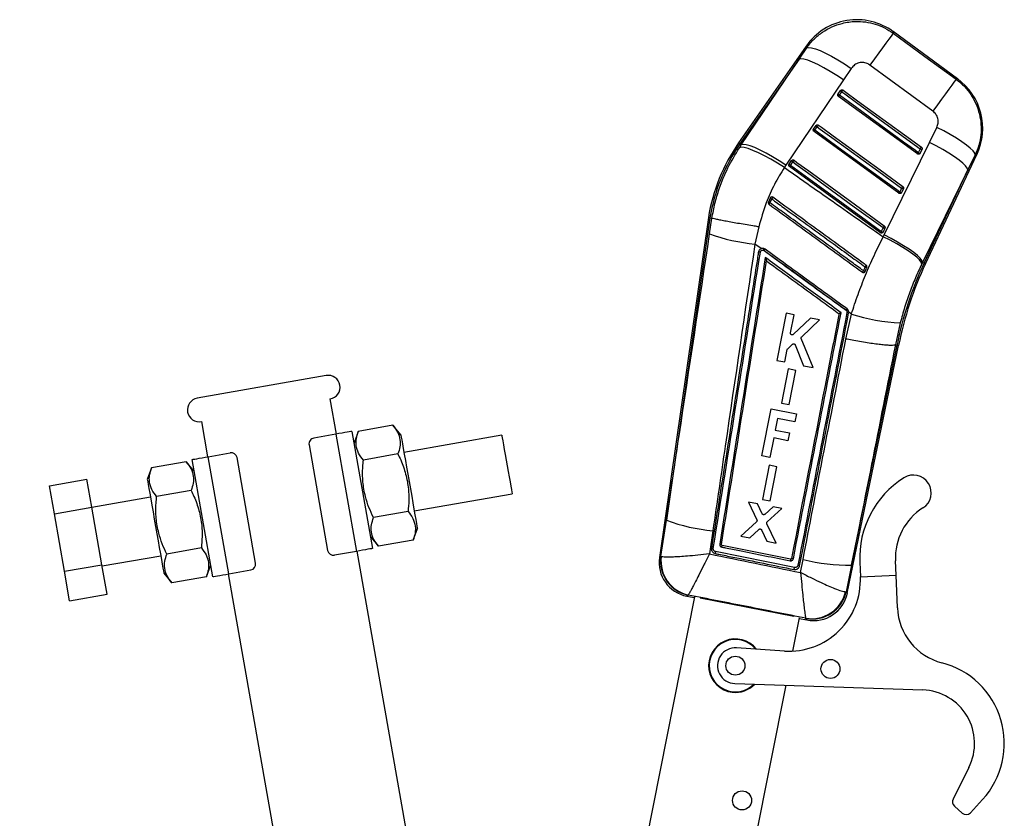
# Model space of a CAD drawing. Extents: x 56 to 620, y 25 to 408.
# Tile 3 of 17: x 231 to 330, y 71 to 152. Entities that reach past the tile are written whole.
import ezdxf

# ---------------------------------------------------------------- set-up
doc = ezdxf.new("R2010")
doc.units = 0
doc.header["$LTSCALE"] = 1.5
doc.layers.get('0').update_dxf_attribs({"linetype": 'CONTINUOUS'})
doc.styles.add('SLDTEXTSTYLE0', font='TXT', dxfattribs={"width": 0.75})
doc.dimstyles.new('SLDDIMSTYLE6', dxfattribs={"dimtxt": 5.25, "dimasz": 4.953, "dimexe": 0, "dimexo": 0.0625, "dimgap": 1.3125, "dimtad": 1, "dimdec": 4, "dimlfac": 2.5, "dimzin": 12, "dimtxsty": 'SLDTEXTSTYLE0', "dimsah": 1, "dimcen": 0.09, "dimazin": 3, "dimtfac": 1, "dimtdec": 0, "dimtofl": 0, "dimtmove": 0, "dimatfit": 3, "dimtolj": 1, "dimtzin": 12})

# ---------------------------------------------------------------- blocks, each defined once
blk = doc.blocks.new('_D_10')
at = {"color": 179, "linetype": 'CONTINUOUS'}
blk.add_line((257.433, 24.638), (232.023, 24.638), dxfattribs=at)
blk.add_arc((264.262, 24.638), 30.739, 100, 180, dxfattribs=at)
for points in [[(258.924, 54.91), (253.938, 54.401), (254.322, 52.926)], [(233.523, 24.638), (234.678, 29.514), (233.159, 29.636)]]:
    blk.add_solid(points, dxfattribs=at)
at = {"color": 179, "linetype": 'CONTINUOUS', "insert": (230.706, 42.96, 0.06), "char_height": 5.25, "attachment_point": 1, "rotation": 50.18624, "style": 'SLDTEXTSTYLE0'}
blk.add_mtext('80°', dxfattribs=at)

msp = doc.modelspace()

# ---------------------------------------------------------------- linework, layer by layer
at = {"color": 7, "linetype": 'CONTINUOUS'}
for p, q in [((325.335678, 145.544719), (318.837857, 150.301134)), ((310.075851, 148.845222), (303.252466, 139.074114)), ((309.34532, 147.514954), (310.120191, 148.666328)), ((309.34532, 147.514954), (303.385848, 138.980969)), ((303.521366, 138.886341), (309.34532, 147.514954)), ((314.614643, 146.588867), (313.837437, 145.439273)), ((322.844389, 142.282563), (316.494635, 146.92882)), ((313.837437, 145.439273), (308.012964, 136.811509)), ((313.284075, 144.007411), (313.527092, 144.355419)), ((313.414855, 143.87677), (313.657872, 144.224777)), ((313.277365, 143.997049), (313.284075, 144.007411)), ((313.414855, 143.87677), (313.326566, 143.755436)), ((321.290371, 137.958538), (313.326566, 143.755436)), ((310.808213, 140.461209), (310.81497, 140.471643)), ((310.81497, 140.471643), (311.057989, 140.81965)), ((319.420844, 133.986339), (310.857463, 140.219676)), ((310.945761, 140.341001), (311.18878, 140.689)), ((322.50504, 139.118835), (323.244928, 140.631118)), ((317.932974, 129.789048), (322.50504, 139.118835)), ((303.321251, 138.586139), (303.521366, 138.886341)), ((303.385848, 138.980969), (303.521366, 138.886341)), ((321.562642, 138.470795), (321.378638, 138.079837)), ((321.746315, 138.418054), (321.562306, 138.027095)), ((308.345865, 136.935883), (308.588884, 137.283891)), ((308.476667, 136.805224), (308.719684, 137.153232)), ((321.378638, 138.079837), (321.290371, 137.958538)), ((321.562306, 138.027095), (321.535216, 137.985745)), ((322.106098, 126.879137), (327.287003, 137.887048)), ((327.125217, 137.858626), (326.382705, 136.347693)), ((308.012964, 136.811509), (307.867888, 136.591872)), ((308.339079, 136.925396), (308.345865, 136.935883)), ((317.551318, 130.014148), (308.38836, 136.683917)), ((326.382705, 136.347693), (321.811636, 127.017736)), ((321.958902, 126.948419), (326.382705, 136.347693)), ((319.693133, 134.498596), (319.509125, 134.107637)), ((319.876788, 134.445864), (319.692784, 134.054896)), ((306.424147, 133.506491), (306.255112, 133.102899)), ((306.443059, 133.539903), (306.424147, 133.506491)), ((319.692784, 134.054896), (319.665748, 134.013617)), ((300.195639, 131.533369), (295.252491, 97.24797)), ((300.356456, 131.508746), (295.957506, 100.997877)), ((300.195639, 131.533369), (300.356456, 131.508746)), ((300.323885, 129.90323), (300.558292, 131.477794)), ((300.356456, 131.508746), (300.558082, 131.477865)), ((300.558292, 131.477794), (300.558082, 131.477865)), ((305.280547, 130.607855), (304.901618, 128.863561)), ((317.823616, 130.526396), (317.639612, 130.135437)), ((318.007266, 130.473664), (317.823258, 130.082705)), ((317.823258, 130.082705), (317.796261, 130.041462)), ((317.842132, 129.602447), (317.932974, 129.789048)), ((305.535732, 128.403061), (304.901618, 128.863561)), ((305.752955, 128.245312), (305.824588, 128.209406)), ((306.064232, 127.168887), (306.064127, 127.168235)), ((321.811636, 127.017736), (321.731259, 126.853495)), ((321.958902, 126.948419), (321.811636, 127.017736)), ((315.986767, 126.061439), (316.016008, 126.108869)), ((308.043206, 121.882021), (307.10189, 117.132258)), ((308.851512, 121.722), (308.043206, 121.882021)), ((308.49, 119.897759), (308.851512, 121.722)), ((310.500123, 121.395611), (308.767316, 119.745096)), ((309.61273, 119.512826), (311.422564, 121.212989)), ((311.422564, 121.212989), (310.500123, 121.395611)), ((314.075094, 119.284829), (314.629198, 121.799498)), ((314.086977, 122.198593), (314.121193, 122.168454)), ((314.353123, 121.906313), (314.360888, 121.99437)), ((314.629198, 121.799498), (314.360888, 121.99437)), ((319.562049, 120.93167), (319.065505, 118.698695)), ((310.767548, 116.406488), (309.572837, 119.329604)), ((308.206926, 118.306252), (308.695535, 118.757051)), ((308.96305, 118.69646), (309.807787, 116.596514)), ((314.217591, 93.645665), (319.393937, 118.632149)), ((314.638126, 96.477568), (319.234493, 118.664452)), ((319.065505, 118.698695), (319.065165, 118.698605)), ((319.234493, 118.664452), (319.065505, 118.698695)), ((319.234493, 118.664452), (319.393937, 118.632149)), ((307.910256, 116.972211), (308.156928, 118.216988)), ((307.10189, 117.132258), (307.910256, 116.972211)), ((308.251974, 116.274184), (307.567479, 112.820231)), ((309.024797, 116.121177), (308.251974, 116.274184)), ((309.807787, 116.596514), (310.767548, 116.406488)), ((261.62504, 115.606188), (248.625578, 113.314031)), ((308.34035, 112.667207), (309.024797, 116.121177)), ((262.666929, 109.697344), (262.041796, 113.242648)), ((307.567479, 112.820231), (308.34035, 112.667207)), ((305.585804, 107.493262), (306.52667, 112.243159)), ((306.52667, 112.243159), (309.082844, 111.736829)), ((307.176448, 111.282494), (306.942184, 110.099823)), ((308.924272, 110.936284), (307.176448, 111.282494)), ((309.082844, 111.736829), (308.924272, 110.936284)), ((249.042333, 110.950495), (249.667466, 107.405187)), ((268.359963, 110.588437), (264.87122, 109.973277)), ((269.168228, 109.625184), (268.359963, 110.588437)), ((262.607841, 109.686924), (260.392023, 109.296216)), ((262.607841, 109.686924), (264.691619, 97.869232)), ((264.232773, 109.973442), (266.316552, 98.15575)), ((264.87122, 109.973277), (264.441152, 108.791674)), ((279.348569, 109.592483), (269.480795, 107.85253)), ((306.785606, 109.309345), (306.394157, 107.333143)), ((308.22411, 109.024405), (306.785606, 109.309345)), ((306.942184, 110.099823), (308.380689, 109.814883)), ((308.380689, 109.814883), (308.22411, 109.024405)), ((259.905327, 108.601144), (261.780728, 97.965219)), ((249.726555, 107.415607), (251.942373, 107.806316)), ((251.810335, 95.59791), (249.726555, 107.415607)), ((254.512846, 96.683695), (252.637447, 107.31962)), ((268.871268, 107.688683), (265.382525, 107.073527)), ((306.394157, 107.333143), (305.585804, 107.493262)), ((247.501735, 106.91057), (244.012992, 106.295409)), ((248.31, 105.947317), (247.501735, 106.91057)), ((250.185401, 95.311392), (248.101622, 107.129085)), ((306.328345, 106.562879), (305.643852, 103.108878)), ((307.101168, 106.409873), (306.328345, 106.562879)), ((306.416728, 102.955853), (307.101168, 106.409873)), ((244.012992, 106.295409), (243.582922, 105.113807)), ((233.70343, 104.476903), (237.48509, 105.143714)), ((234.201597, 101.651638), (233.70343, 104.476903)), ((237.983261, 102.318449), (237.48509, 105.143714)), ((243.895489, 103.341153), (237.986643, 102.299262)), ((248.01304, 104.010815), (244.524297, 103.395655)), ((270.522684, 101.943686), (280.390458, 103.68364)), ((305.14039, 102.669483), (304.253185, 102.845136)), ((304.253185, 102.845136), (305.092566, 101.041489)), ((305.626268, 101.654048), (305.14039, 102.669483)), ((305.643852, 103.108878), (306.416728, 102.955853)), ((306.72434, 102.355879), (305.887209, 101.601642)), ((307.593328, 102.183833), (306.72434, 102.355879)), ((234.201597, 101.651638), (237.983261, 102.318449)), ((235.224095, 95.852765), (234.201597, 101.651638)), ((239.005759, 96.519576), (237.983261, 102.318449)), ((269.893877, 101.889179), (266.405135, 101.274019)), ((306.138147, 100.85327), (307.593328, 102.183833)), ((295.404246, 97.346071), (295.957506, 100.997877)), ((305.053379, 100.848612), (303.462706, 99.412106)), ((307.033066, 98.705187), (306.100556, 100.660093)), ((270.405182, 98.989425), (270.835251, 100.171032)), ((300.649843, 99.948583), (300.31143, 97.613336)), ((303.462706, 99.412106), (304.366805, 99.233099)), ((304.366805, 99.233099), (305.298781, 100.085282)), ((305.562116, 100.032661), (306.093245, 98.89127)), ((266.108174, 99.337518), (266.916439, 98.374265)), ((270.405182, 98.989425), (266.916439, 98.374265)), ((301.521496, 98.562856), (301.521453, 98.562569)), ((308.489347, 97.076112), (301.58666, 98.46964)), ((306.093245, 98.89127), (307.033066, 98.705187)), ((239.028533, 96.390414), (244.93738, 97.432304)), ((249.03565, 98.211312), (245.546907, 97.596152)), ((264.691619, 97.869232), (262.475801, 97.478523)), ((271.262514, 60.949358), (264.750707, 97.879648)), ((308.889857, 96.235637), (300.918975, 97.842754)), ((235.224095, 95.852765), (239.005759, 96.519576)), ((239.530086, 93.545967), (239.005759, 96.519576)), ((249.546955, 95.311558), (249.977022, 96.49316)), ((295.404246, 97.346071), (295.440896, 97.329813)), ((308.586059, 97.141441), (308.582842, 97.129716)), ((309.400456, 96.389949), (309.405708, 96.413593)), ((309.505086, 95.73262), (309.756738, 97.047551)), ((314.638126, 96.477568), (314.106776, 93.798367)), ((315.473066, 96.769674), (315.535548, 95.305948)), ((319.132274, 95.459482), (319.069788, 96.923212)), ((235.748422, 92.879156), (235.224095, 95.852765)), ((245.249946, 95.65965), (246.05821, 94.696398)), ((251.751245, 95.587495), (260.34683, 46.83951)), ((251.810335, 95.59791), (254.02615, 95.988619)), ((315.535548, 95.305948), (319.132274, 95.459482)), ((319.272464, 92.175349), (319.132274, 95.459482)), ((249.546955, 95.311558), (246.05821, 94.696398)), ((235.748422, 92.879156), (239.530086, 93.545967)), ((298.168958, 93.464352), (298.156729, 93.457999)), ((314.040677, 93.792082), (314.106776, 93.798367)), ((298.788705, 93.270844), (293.198527, 65.049168)), ((298.013772, 93.34747), (298.774053, 93.196873)), ((308.817647, 91.284722), (299.354137, 93.159264)), ((308.716577, 87.808619), (309.382867, 91.172342)), ((309.368215, 91.098371), (310.143971, 90.944707)), ((310.046448, 91.106225), (310.030987, 91.122171)), ((307.870273, 87.81435), (303.037836, 88.131709)), ((302.858378, 84.536628), (321.842772, 83.887609)), ((304.112085, 64.563114), (308.033414, 84.359709)), ((326.484518, 76.068501), (324.898434, 72.878152)), ((326.65296, 71.501264), (327.865676, 72.831423)), ((325.031462, 72.167664), (325.805338, 71.462117))]:
    msp.add_line(p, q, dxfattribs=at)
at = {"color": 8, "linetype": 'CONTINUOUS'}
msp.add_line((303.385848, 138.980969), (303.252466, 139.074114), dxfattribs=at)
at = {"color": 7, "linetype": 'CONTINUOUS', "flags": 128}
for points in [[(318.851241, 150.146541), (318.77744, 150.046002), (318.628001, 149.842137), (318.406974, 149.540442), (318.120335, 149.149099), (317.775832, 148.678675), (317.38279, 148.141911), (316.95184, 147.553318), (316.494635, 146.92882)], [(318.851241, 150.146541), (322.051273, 147.804024), (325.200079, 145.499005)], [(310.120191, 148.666328), (310.309941, 148.709797), (310.604108, 148.675519), (310.994588, 148.564413), (311.470629, 148.379546), (312.019127, 148.126024), (312.624967, 147.810801), (313.271478, 147.442588), (313.940845, 147.031495), (314.614643, 146.588867)], [(313.837437, 145.439273), (313.166085, 145.879218), (312.49906, 146.287959), (311.854569, 146.654349), (311.250199, 146.968373), (310.702451, 147.221475), (310.226276, 147.406736), (309.834669, 147.519102), (309.538321, 147.555509), (309.34532, 147.514954)], [(325.200079, 145.499005), (325.126287, 145.398485), (324.976902, 145.194691), (324.755964, 144.89313), (324.469446, 144.501948), (324.12509, 144.031739), (323.732209, 143.49519), (323.301428, 142.906829), (322.844389, 142.282563)], [(313.657872, 144.224777), (313.678664, 144.253343), (313.699397, 144.281828), (313.71929, 144.309151), (313.737596, 144.334292), (313.753623, 144.356304), (313.76677, 144.374364), (313.776542, 144.387775), (313.782568, 144.396045)], [(313.657872, 144.224777), (313.953295, 144.009736), (315.134983, 143.149569), (319.861741, 139.708903), (321.562642, 138.470795)], [(313.782568, 144.396045), (314.077991, 144.181004), (315.259683, 143.320846), (319.986451, 139.880198), (321.687356, 138.642099)], [(321.378638, 138.079837), (321.083215, 138.294878), (319.901523, 139.155045), (315.174769, 142.595711), (313.414855, 143.87677)], [(310.857463, 140.219676), (310.859083, 140.221902), (310.863898, 140.228518), (310.871761, 140.239328), (310.882436, 140.25399), (310.895602, 140.272086), (310.910859, 140.293043), (310.927748, 140.316253), (310.945761, 140.341001)], [(319.509125, 134.107637), (319.213702, 134.322679), (318.032014, 135.182845), (313.305251, 138.623502), (310.945761, 140.341001)], [(311.18878, 140.689), (311.209572, 140.717566), (311.230303, 140.746051), (311.250196, 140.773373), (311.2685, 140.798524), (311.284526, 140.820536), (311.297671, 140.838587), (311.307441, 140.852007), (311.313467, 140.860286)], [(311.18878, 140.689), (311.484201, 140.473958), (312.665893, 139.613801), (317.392652, 136.173135), (319.693133, 134.498596)], [(311.313467, 140.860286), (311.608893, 140.645244), (312.790584, 139.785078), (317.517352, 136.344429), (319.817833, 134.6699)], [(327.125217, 137.858626), (327.071367, 138.037636), (326.903725, 138.266179), (326.626684, 138.538253), (326.247509, 138.846734), (325.776133, 139.183539), (325.224925, 139.539825), (324.608326, 139.906251), (323.942512, 140.273222), (323.244928, 140.631118)], [(326.382705, 136.347693), (326.323992, 136.528304), (326.152898, 136.757838), (325.873864, 137.030342), (325.494121, 137.338742), (325.023523, 137.675055), (324.474274, 138.030538), (323.860624, 138.395989), (323.19849, 138.761922), (322.50504, 139.118835)], [(307.867888, 136.591872), (307.186375, 137.019702), (306.509499, 137.416499), (305.855822, 137.771382), (305.243268, 138.074615), (304.688632, 138.3179), (304.207122, 138.494542), (303.811943, 138.59972), (303.51393, 138.63053), (303.321251, 138.586139)], [(308.012964, 136.811509), (307.341686, 137.251365), (306.674743, 137.659999), (306.030338, 138.026273), (305.426057, 138.34019), (304.878385, 138.593176), (304.402271, 138.778337), (304.010706, 138.890615), (303.714376, 138.926941), (303.521366, 138.886341)], [(321.562642, 138.470795), (321.583429, 138.499361), (321.604162, 138.527846), (321.624055, 138.555169), (321.642366, 138.580319), (321.658397, 138.602331), (321.671544, 138.620391), (321.681321, 138.63382), (321.687356, 138.642099)], [(308.844367, 137.324518), (308.838341, 137.316247), (308.828573, 137.302827), (308.81543, 137.284767), (308.799404, 137.262746), (308.7811, 137.237605), (308.761209, 137.210273), (308.740476, 137.181797), (308.719684, 137.153232)], [(308.719684, 137.153232), (309.015107, 136.93819), (310.196799, 136.078023), (314.923562, 132.637375), (317.823616, 130.526396)], [(308.844367, 137.324518), (309.13979, 137.109476), (310.321481, 136.249318), (315.048249, 132.80867), (317.948307, 130.6977)], [(308.476667, 136.805224), (308.458654, 136.780476), (308.441763, 136.757275), (308.426503, 136.736318), (308.413338, 136.718231), (308.402663, 136.703559), (308.394797, 136.692759), (308.389982, 136.686143), (308.38836, 136.683917)], [(317.639612, 130.135437), (317.344189, 130.350479), (316.162497, 131.210646), (311.435734, 134.651294), (308.476667, 136.805224)], [(319.693133, 134.498596), (319.71392, 134.527161), (319.734654, 134.555637), (319.754547, 134.582969), (319.772853, 134.608119), (319.788879, 134.630131), (319.802031, 134.648191), (319.811803, 134.66162), (319.817833, 134.6699)], [(319.420844, 133.986339), (319.422462, 133.988565), (319.427277, 133.995181), (319.43514, 134.00599), (319.445811, 134.020653), (319.458972, 134.038731), (319.474229, 134.059697), (319.491114, 134.082898), (319.509125, 134.107637)], [(317.948307, 130.6977), (317.942281, 130.689421), (317.932509, 130.676001), (317.919361, 130.657932), (317.903335, 130.63592), (317.885029, 130.61077), (317.865136, 130.583438), (317.844407, 130.554962), (317.823616, 130.526396)], [(317.639612, 130.135437), (317.621601, 130.110698), (317.604712, 130.087497), (317.589454, 130.066531), (317.576289, 130.048453), (317.565618, 130.033791), (317.557755, 130.022981), (317.55294, 130.016374), (317.551318, 130.014148)], [(321.731259, 126.853495), (321.671611, 127.033552), (321.49944, 127.261915), (321.219216, 127.532684), (320.83819, 127.838823), (320.366242, 128.172409), (319.815598, 128.524798), (319.200532, 128.88686), (318.536976, 129.249209), (317.842132, 129.602447)], [(321.811636, 127.017736), (321.752886, 127.198329), (321.581726, 127.427855), (321.302597, 127.700376), (320.922738, 128.008803), (320.452011, 128.345143), (319.902618, 128.700661), (319.288826, 129.066148), (318.626548, 129.432109), (317.932974, 129.789048)], [(264.232773, 109.973442), (264.201551, 109.967939), (264.109083, 109.951631), (263.958923, 109.925153), (263.756842, 109.889525), (263.510605, 109.846104), (263.229675, 109.796568), (262.92485, 109.742821), (262.607841, 109.686924)], [(269.168228, 109.625184), (269.178491, 109.566985), (269.209024, 109.393826), (269.259076, 109.109963), (269.327415, 108.722393), (269.412358, 108.240655), (269.511814, 107.676613), (269.623334, 107.044157), (269.744171, 106.358853), (269.87135, 105.637584), (270.00174, 104.898108), (270.13213, 104.158632), (270.259309, 103.437359), (270.380146, 102.752059), (270.491665, 102.119603), (270.591121, 101.555557), (270.676065, 101.073823), (270.744404, 100.686253), (270.794456, 100.402391), (270.824989, 100.229227), (270.835251, 100.171032)], [(279.348569, 109.592483), (279.349238, 109.588693), (279.364383, 109.502799), (279.398941, 109.30681), (279.451582, 109.008267), (279.520284, 108.61864), (279.602407, 108.152897), (279.694795, 107.628941), (279.793897, 107.066907), (279.895904, 106.488394), (279.996898, 105.915631), (280.092996, 105.370628), (280.180506, 104.874335), (280.256065, 104.445821), (280.316769, 104.10155)], [(248.101622, 107.129085), (248.132845, 107.134592), (248.225314, 107.150895), (248.375473, 107.177373), (248.577555, 107.213006), (248.823791, 107.256422), (249.104721, 107.305958), (249.409547, 107.35971), (249.726555, 107.415607)], [(243.582922, 105.113807), (243.593186, 105.055607), (243.623719, 104.882444), (243.673771, 104.598586), (243.742109, 104.211016), (243.827052, 103.729277), (243.926509, 103.165236), (244.038028, 102.532775), (244.158866, 101.847475), (244.286045, 101.126207), (244.416434, 100.386726), (244.546825, 99.64725), (244.674004, 98.925982), (244.79484, 98.240678), (244.90636, 97.608222), (245.005816, 97.04418), (245.090759, 96.562442), (245.159098, 96.174871), (245.20915, 95.891009), (245.239685, 95.71785), (245.249946, 95.65965)], [(280.316769, 104.10155), (280.360285, 103.85476), (280.384941, 103.714928), (280.390458, 103.68364)], [(266.316552, 98.15575), (266.285329, 98.150242), (266.192861, 98.133939), (266.042701, 98.107461), (265.84062, 98.071828), (265.594383, 98.028412), (265.313454, 97.978876), (265.008627, 97.925129), (264.691619, 97.869232)], [(250.185401, 95.311392), (250.216624, 95.3169), (250.309091, 95.333203), (250.459252, 95.359681), (250.661332, 95.395314), (250.90757, 95.43873), (251.188498, 95.488266), (251.493324, 95.542013), (251.810335, 95.59791)]]:
    msp.add_lwpolyline(points, dxfattribs=at)
at = {"color": 8, "linetype": 'CONTINUOUS', "flags": 128}
for points in [[(318.837857, 150.301134), (318.83939, 150.283387), (318.851241, 150.146541)], [(310.120191, 148.666328), (310.08097, 148.824569), (310.075851, 148.845222)], [(325.200079, 145.499005), (325.320662, 145.539659), (325.335678, 145.544719)], [(327.287003, 137.887048), (327.269149, 137.88391), (327.125217, 137.858626)], [(321.958902, 126.948419), (322.02328, 126.918119), (322.069284, 126.896473), (322.096893, 126.883474), (322.106098, 126.879137)], [(295.252491, 97.24797), (295.269126, 97.258721), (295.404246, 97.346071)], [(298.156729, 93.457999), (298.029443, 93.359585), (298.013772, 93.34747)], [(314.106776, 93.798367), (314.205436, 93.662415), (314.217591, 93.645665)], [(310.143971, 90.944707), (310.133275, 90.962423), (310.046448, 91.106225)]]:
    msp.add_lwpolyline(points, dxfattribs=at)
at = {"color": 7, "linetype": 'CONTINUOUS'}
for centre in [(302.919878, 86.335579), (312.514273, 86.007574), (303.592148, 72.745948)]:
    msp.add_circle(centre, 0.96, dxfattribs=at)
for centre, radius, start, end in [((315.168767, 145.288724), 6.2118, 53.6000909, 145.19606005), ((321.666591, 140.532309), 6.2118, 334.64743226, 53.98106189), ((313.786337, 144.484158), 0.28945, 206.40873455, 243.65201098), ((313.543301, 144.136132), 0.289426, 206.40708208, 243.65366345), ((311.07419, 140.600369), 0.289422, 206.40849058, 243.65715097), ((311.317272, 140.948421), 0.289499, 206.41095241, 243.65076814), ((318.237891, 128.609454), 18.277639, 145.072528, 170.79294319), ((318.237891, 128.609454), 18.114955, 145.072528, 170.79022316), ((321.741307, 138.74681), 0.328794, 237.08485151, 270.87265059), ((308.848163, 137.412649), 0.289489, 206.40901847, 243.65269786), ((321.557302, 138.355847), 0.32879, 237.0846235, 270.87213874), ((308.605177, 137.064677), 0.289535, 206.41241473, 243.65028069), ((319.871735, 134.774445), 0.328621, 237.07854901, 270.88114703), ((306.811179, 134.057634), 0.673463, 234.92208853, 250.28530656), ((331.892585, 115.072473), 31.261642, 143.69713089, 144.05425794), ((319.687787, 134.383642), 0.328784, 237.08436358, 270.87091883), ((306.693545, 133.827355), 0.846794, 238.81812337, 251.0293751), ((322.96775, 120.936959), 20.494969, 143.85142569, 144.33381283), ((318.002234, 130.802306), 0.328681, 237.08173632, 270.87721983), ((306.546693, 146.704806), 17.916928, 249.67685815, 264.73186521), ((317.818209, 130.411275), 0.328608, 237.0779346, 270.88028162), ((304.111775, 128.791888), 1.729803, 341.58024238, 347.13791168), ((313.151985, 122.926189), 9.033445, 143.14728699, 144.20755696), ((305.289211, 127.390279), 0.677573, 77.08381782, 93.15010776), ((336.044716, 112.053443), 24.741812, 143.62816301, 144.07681431), ((316.366566, 127.3008), 0.814201, 243.92526447, 257.04312095), ((354.333905, 111.711023), 35.781545, 154.79583065, 168.79440523), ((354.333905, 111.711023), 35.618861, 154.79583065, 168.79533854), ((329.111752, 116.468286), 16.439754, 143.82024191, 144.42585097), ((316.283848, 127.102959), 1.029539, 244.59081063, 254.92070974), ((320.274804, 117.743911), 7.624527, 143.00154451, 144.2494882), ((315.390435, 120.874869), 1.812275, 129.18827919, 134.45580034), ((314.124744, 121.431873), 0.526545, 64.2953661, 83.67089903), ((320.249054, 139.290091), 18.371272, 252.18740674, 267.85688822), ((261.833418, 114.424419), 1.2, 280, 100), ((248.833956, 112.132264), 1.2, 100, 280), ((260.496212, 108.70533), 0.6, 100, 190), ((252.046562, 107.215429), 0.6, 10, 100), ((320.879786, 103.761626), 1.8, 302.44434496, 122.44434496), ((325.06433, 97.179105), 9.6, 122.44434496, 182.44434496), ((325.06433, 97.179105), 6, 122.44434496, 182.44434496), ((302.374657, 118.678263), 18.808932, 250.0514757, 264.73847643), ((295.390316, 99.589366), 6.296703, 348.2229813, 349.75676082), ((262.371612, 98.069407), 0.6, 190, 280), ((253.921962, 96.579505), 0.6, 280, 10), ((298.688266, 96.75261), 3.4713, 171.57905938, 259.02193237), ((298.857863, 96.872672), 3.485911, 172.19490305, 258.39674175), ((298.907007, 96.880632), 3.495094, 172.61606059, 257.80924425), ((314.228888, 114.160147), 17.687314, 255.3540669, 271.32579112), ((308.3421, 94.998874), 7.2, 266.24262867, 2.44434496), ((310.629422, 94.569282), 3.498671, 260.15133768, 347.16515105), ((310.698145, 94.53132), 3.486543, 259.22703137, 347.86456091), ((310.818465, 94.349849), 3.4713, 258.61214765, 348.48742623), ((325.267006, 92.431243), 6, 182.44434496, 255.48658166), ((302.919878, 86.335579), 2.7, 38.05294356, 263.47819724), ((302.919878, 86.335579), 2.64, 39.22851475, 263.47819724), ((302.919878, 86.335579), 1.8, 86.24262867, 268.04198639), ((321.658269, 78.490761), 8.4, 317.64434496, 75.48658166), ((302.919878, 86.335579), 2.7, 263.47819724, 316.23167149), ((302.919878, 86.335579), 2.64, 263.47819724, 315.05610031), ((321.658269, 78.490761), 5.4, 333.36999659, 88.04198639), ((327.021787, 75.801398), 0.6, 153.36999659, 153.56568815), ((325.435702, 72.611049), 0.6, 153.56568815, 227.64434496), ((326.209575, 71.905504), 0.6, 227.64434496, 317.64434496)]:
    msp.add_arc(centre, radius, start, end, dxfattribs=at)
for points, knots in [([(310.120191, 148.666328), (310.133278, 148.684875), (310.356603, 149.001359), (310.851245, 149.573909), (311.697575, 150.269737), (312.651188, 150.802225), (313.766768, 151.19507), (314.919184, 151.356634), (316.052018, 151.296179), (317.045243, 151.077234), (317.997554, 150.704725), (318.566679, 150.332602), (318.851241, 150.146541)], [0, 0, 0, 0, 0.006913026, 0.117964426, 0.229014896, 0.338921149, 0.448826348, 0.587594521, 0.690333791, 0.793072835, 0.896536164, 1, 1, 1, 1]), ([(316.494635, 146.92882), (316.493942, 146.929326), (316.375975, 147.015642), (316.109734, 147.148987), (315.71686, 147.199946), (315.320984, 147.139054), (314.927659, 146.962177), (314.720781, 146.71545), (314.614643, 146.588867)], [0, 0, 0, 0, 0.001201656, 0.204635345, 0.4080472, 0.54667873, 0.767426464, 1, 1, 1, 1]), ([(325.200079, 145.499005), (325.492499, 145.258824), (326.047213, 144.803205), (326.697909, 143.964134), (327.217078, 143.034753), (327.56636, 142.015147), (327.731653, 140.942007), (327.715152, 139.888199), (327.528542, 138.841798), (327.259659, 138.186351), (327.125217, 137.858626)], [0, 0, 0, 0, 0.132849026, 0.252012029, 0.371175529, 0.506324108, 0.628859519, 0.751394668, 0.875696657, 1, 1, 1, 1]), ([(313.527092, 144.355419), (313.537366, 144.36787), (313.560515, 144.395923), (313.611374, 144.42391), (313.67196, 144.434789), (313.732504, 144.426097), (313.766367, 144.40577), (313.782568, 144.396045)], [0, 0, 0, 0, 0.169236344, 0.381305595, 0.593391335, 0.8054637, 1, 1, 1, 1]), ([(313.326566, 143.755436), (313.311319, 143.768975), (313.280829, 143.796052), (313.255119, 143.85277), (313.248345, 143.9138), (313.259154, 143.96333), (313.273095, 143.989142), (313.277365, 143.997049)], [0, 0, 0, 0, 0.223190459, 0.446326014, 0.671073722, 0.89924343, 1, 1, 1, 1]), ([(323.244928, 140.631118), (323.246693, 140.63476), (323.313443, 140.772472), (323.399234, 141.069133), (323.377241, 141.45898), (323.256011, 141.818605), (323.083659, 142.086337), (322.907563, 142.230754), (322.844389, 142.282563)], [0, 0, 0, 0, 0.006659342, 0.251810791, 0.497182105, 0.631985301, 0.867977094, 1, 1, 1, 1]), ([(310.857463, 140.219676), (310.842216, 140.233216), (310.811725, 140.260293), (310.786018, 140.317008), (310.77924, 140.378035), (310.790052, 140.427529), (310.803962, 140.453325), (310.808213, 140.461209)], [0, 0, 0, 0, 0.223268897, 0.446484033, 0.671280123, 0.899533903, 1, 1, 1, 1]), ([(311.057989, 140.81965), (311.068239, 140.832082), (311.091358, 140.86012), (311.142184, 140.888099), (311.20276, 140.899026), (311.263338, 140.890347), (311.297236, 140.870019), (311.313467, 140.860286)], [0, 0, 0, 0, 0.16891919, 0.380988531, 0.593068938, 0.805152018, 1, 1, 1, 1]), ([(300.558082, 131.477865), (300.651753, 131.974567), (300.839807, 132.971748), (301.353975, 134.68057), (302.123525, 136.597907), (302.919618, 137.919425), (303.321251, 138.586139)], [0, 0, 0, 0, 0.196932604, 0.39536276, 0.694956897, 1, 1, 1, 1]), ([(321.687356, 138.642099), (321.688725, 138.641081), (321.7065, 138.627864), (321.736064, 138.595909), (321.76112, 138.538972), (321.765958, 138.477287), (321.755232, 138.437025), (321.746493, 138.418432), (321.746315, 138.418054)], [0, 0, 0, 0, 0.0203429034, 0.2639904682, 0.5076296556, 0.7512710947, 0.994939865, 1, 1, 1, 1]), ([(308.588884, 137.283891), (308.599121, 137.296305), (308.622229, 137.324324), (308.673019, 137.352325), (308.733594, 137.363265), (308.794197, 137.354603), (308.828115, 137.334263), (308.844367, 137.324518)], [0, 0, 0, 0, 0.16869461, 0.380772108, 0.592844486, 0.804921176, 1, 1, 1, 1]), ([(321.535216, 137.985745), (321.519979, 137.971502), (321.489501, 137.943011), (321.428844, 137.922723), (321.36606, 137.922808), (321.319198, 137.939108), (321.296291, 137.954548), (321.290371, 137.958538)], [0, 0, 0, 0, 0.232195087, 0.464455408, 0.694596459, 0.921071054, 1, 1, 1, 1]), ([(307.867888, 136.591872), (307.52367, 136.029529), (306.829973, 134.896248), (305.920356, 132.896007), (305.509076, 131.425144), (305.280547, 130.607855)], [0, 0, 0, 0, 0.304423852, 0.613500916, 1, 1, 1, 1]), ([(307.867888, 136.591872), (309.263022, 135.611727), (312.584964, 133.277911), (315.912233, 130.951704), (317.842132, 129.602447)], [0, 0, 0, 0, 0.419975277, 1, 1, 1, 1]), ([(308.38836, 136.683917), (308.373113, 136.697457), (308.342622, 136.724533), (308.316915, 136.781248), (308.310136, 136.842276), (308.320944, 136.891749), (308.334839, 136.917529), (308.339079, 136.925396)], [0, 0, 0, 0, 0.223320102, 0.446586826, 0.671436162, 0.89974314, 1, 1, 1, 1]), ([(319.817833, 134.6699), (319.819179, 134.668902), (319.836947, 134.655728), (319.866487, 134.623783), (319.891575, 134.566868), (319.896448, 134.505175), (319.885706, 134.464898), (319.876978, 134.446269), (319.876788, 134.445864)], [0, 0, 0, 0, 0.019966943, 0.263628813, 0.507284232, 0.750938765, 0.994584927, 1, 1, 1, 1]), ([(306.418266, 133.026555), (306.451912, 133.109281), (306.505967, 133.242189), (306.562609, 133.373912), (306.583995, 133.423647)], [0, 0, 0, 0, 0.622433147, 1, 1, 1, 1]), ([(306.69887, 133.581039), (306.682127, 133.590992), (306.647664, 133.611479), (306.586226, 133.619344), (306.525392, 133.60738), (306.475508, 133.578922), (306.452732, 133.551535), (306.443059, 133.539903)], [0, 0, 0, 0, 0.201754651, 0.415290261, 0.628826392, 0.842352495, 1, 1, 1, 1]), ([(306.583995, 133.423647), (306.682499, 133.352008), (307.175017, 132.993813), (309.243603, 131.489398), (311.804964, 129.626611), (314.454016, 127.700088), (315.526995, 126.919775), (316.00869, 126.569467)], [0, 0, 0, 0, 0.031355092, 0.15677593, 0.658459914, 0.846671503, 1, 1, 1, 1]), ([(316.12297, 126.725912), (316.024785, 126.79733), (315.532604, 127.155333), (313.464476, 128.659721), (310.42128, 130.873324), (307.772094, 132.800366), (306.69887, 133.581039)], [0, 0, 0, 0, 0.031255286, 0.156675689, 0.658356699, 1, 1, 1, 1]), ([(319.665748, 134.013617), (319.650519, 133.999365), (319.620057, 133.970856), (319.559408, 133.950541), (319.496627, 133.950603), (319.449725, 133.966879), (319.42679, 133.982332), (319.420844, 133.986339)], [0, 0, 0, 0, 0.2321171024, 0.4643034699, 0.6943694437, 0.9207578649, 1, 1, 1, 1]), ([(306.255112, 133.102899), (306.249286, 133.08307), (306.237633, 133.043411), (306.246567, 132.981123), (306.27276, 132.925638), (306.302676, 132.899411), (306.317069, 132.886794)], [0, 0, 0, 0, 0.254749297, 0.509524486, 0.76404135, 1, 1, 1, 1]), ([(306.317069, 132.886794), (307.887597, 131.744359), (311.028655, 129.459488), (314.169724, 127.174638), (315.740259, 126.032212)], [0, 0, 0, 0, 0.499999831, 1, 1, 1, 1]), ([(315.842093, 126.17301), (315.743588, 126.244646), (315.251057, 126.602826), (313.182457, 128.107218), (310.621983, 129.969317), (307.973243, 131.895661), (306.900571, 132.675787), (306.418266, 133.026555)], [0, 0, 0, 0, 0.03135803, 0.156790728, 0.658520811, 0.846460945, 1, 1, 1, 1]), ([(305.280547, 130.607855), (305.252875, 130.612222), (305.056022, 130.643287), (304.589623, 130.717771), (303.894123, 130.831567), (303.140438, 130.958841), (302.450786, 131.079606), (301.84209, 131.190795), (301.33444, 131.288956), (300.941248, 131.371406), (300.665955, 131.437134), (300.59418, 131.46424), (300.558292, 131.477794)], [0, 0, 0, 0, 0.011732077, 0.083460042, 0.198031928, 0.312603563, 0.427171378, 0.541738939, 0.656304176, 0.770869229, 0.885434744, 1, 1, 1, 1]), ([(317.948307, 130.6977), (317.963745, 130.684007), (317.994622, 130.656619), (318.0206, 130.599371), (318.027328, 130.538094), (318.017359, 130.495788), (318.008137, 130.475571), (318.007266, 130.473664)], [0, 0, 0, 0, 0.243645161, 0.487310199, 0.730976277, 0.97461782, 1, 1, 1, 1]), ([(295.957506, 100.997877), (296.386835, 103.841248), (297.841767, 113.476988), (299.297628, 123.111633), (300.323885, 129.90323)], [0, 0, 0, 0, 0.2950859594, 1, 1, 1, 1]), ([(314.629198, 121.799498), (314.846489, 122.461163), (315.281061, 123.784465), (316.048698, 125.753675), (316.894096, 127.705147), (317.526122, 128.970018), (317.842132, 129.602447)], [0, 0, 0, 0, 0.2468892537, 0.493768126, 0.7468864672, 1, 1, 1, 1]), ([(317.796261, 130.041462), (317.781037, 130.027208), (317.750583, 129.998696), (317.689946, 129.978347), (317.627164, 129.978398), (317.580232, 129.994659), (317.557281, 130.010128), (317.551318, 130.014148)], [0, 0, 0, 0, 0.232045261, 0.464179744, 0.694192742, 0.92053845, 1, 1, 1, 1]), ([(304.901618, 128.863561), (303.895825, 122.070363), (302.469052, 112.433836), (301.064319, 102.793142), (300.649843, 99.948583)], [0, 0, 0, 0, 0.7049425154, 1, 1, 1, 1]), ([(305.325337, 128.246411), (305.300823, 128.204723), (305.267451, 128.14797), (305.255223, 128.083849), (305.251977, 128.066828)], [0, 0, 0, 0, 0.73456108, 1, 1, 1, 1]), ([(305.535732, 128.403061), (305.528742, 128.400552), (305.476895, 128.381946), (305.398337, 128.335237), (305.346667, 128.272365), (305.325337, 128.246411)], [0, 0, 0, 0, 0.083837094, 0.621801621, 1, 1, 1, 1]), ([(305.440666, 128.050708), (305.448382, 128.079365), (305.463279, 128.134685), (305.519398, 128.200416), (305.590124, 128.243146), (305.672143, 128.261741), (305.726018, 128.250788), (305.752955, 128.245312)], [0, 0, 0, 0, 0.21241425, 0.410044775, 0.607015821, 0.803505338, 1, 1, 1, 1]), ([(305.923604, 128.344088), (305.882246, 128.368274), (305.799533, 128.416644), (305.660312, 128.433804), (305.57488, 128.412722), (305.535732, 128.403061)], [0, 0, 0, 0, 0.351408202, 0.702796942, 1, 1, 1, 1]), ([(314.121193, 122.168454), (311.885768, 123.791786), (309.096364, 125.81741), (306.306939, 127.843022), (305.752955, 128.245312)], [0, 0, 0, 0, 0.801398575, 1, 1, 1, 1]), ([(305.824588, 128.209406), (307.201639, 127.207577), (309.955738, 125.203922), (312.709898, 123.200369), (314.086977, 122.198593)], [0, 0, 0, 0, 0.5000004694, 1, 1, 1, 1]), ([(314.185463, 122.332301), (312.808478, 123.33425), (310.054508, 125.338148), (307.300572, 127.342108), (305.923604, 128.344088)], [0, 0, 0, 0, 0.500000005, 1, 1, 1, 1]), ([(305.251977, 128.066828), (305.232913, 127.946904), (305.137594, 127.347286), (304.737271, 124.828875), (303.173548, 114.989377), (301.687863, 105.628335), (300.506753, 98.186363)], [0, 0, 0, 0, 0.0120415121, 0.060207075, 0.2528702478, 1, 1, 1, 1]), ([(300.690988, 98.171038), (301.482268, 103.151337), (303.064824, 113.111897), (304.64872, 123.071117), (305.440666, 128.050708)], [0, 0, 0, 0, 0.500001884, 1, 1, 1, 1]), ([(305.938859, 127.503752), (305.164369, 122.633866), (303.632458, 113.001418), (302.101811, 103.367909), (301.345015, 98.604823)], [0, 0, 0, 0, 0.505570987, 1, 1, 1, 1]), ([(305.938859, 127.503752), (305.939145, 127.503064), (305.957137, 127.459662), (305.991064, 127.376057), (306.030764, 127.273427), (306.053661, 127.209166), (306.063363, 127.178033), (306.063966, 127.171688), (306.064232, 127.168887)], [0, 0, 0, 0, 0.005322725, 0.335582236, 0.64050206, 0.809011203, 0.915691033, 1, 1, 1, 1]), ([(313.590535, 121.937167), (312.340046, 122.846868), (309.789463, 124.702354), (307.238928, 126.557924), (305.938859, 127.503752)], [0, 0, 0, 0, 0.490275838, 1, 1, 1, 1]), ([(301.521451, 98.562569), (302.282613, 103.359172), (303.795824, 112.894945), (305.311068, 122.429613), (306.064127, 127.168235)], [0, 0, 0, 0, 0.50301142, 1, 1, 1, 1]), ([(306.064127, 127.168235), (306.067015, 127.166134), (306.463862, 126.877406), (308.436386, 125.441956), (310.87229, 123.669591), (312.914215, 122.183833), (313.380366, 121.844649)], [0, 0, 0, 0, 0.001184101, 0.162718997, 0.808857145, 1, 1, 1, 1]), ([(316.00869, 126.569467), (315.976739, 126.493435), (315.921219, 126.361317), (315.865673, 126.229126), (315.842093, 126.17301)], [0, 0, 0, 0, 0.5754910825, 1, 1, 1, 1]), ([(316.016008, 126.108869), (316.062867, 126.220019), (316.118875, 126.352871), (316.174862, 126.48564), (316.184008, 126.50733)], [0, 0, 0, 0, 0.836638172, 1, 1, 1, 1]), ([(316.184008, 126.50733), (316.184923, 126.509582), (316.193514, 126.530739), (316.201769, 126.574274), (316.192452, 126.63573), (316.165279, 126.689303), (316.136341, 126.714342), (316.12297, 126.725912)], [0, 0, 0, 0, 0.029944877, 0.281312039, 0.532717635, 0.784085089, 1, 1, 1, 1]), ([(321.731259, 126.853495), (321.513886, 126.389698), (321.079136, 125.462094), (320.50237, 123.996002), (319.983767, 122.484529), (319.702626, 121.449306), (319.562049, 120.93167)], [0, 0, 0, 0, 0.24583335, 0.491672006, 0.745823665, 1, 1, 1, 1]), ([(315.740259, 126.032212), (315.758046, 126.021772), (315.793622, 126.000892), (315.856359, 125.994142), (315.917055, 126.007251), (315.960762, 126.033523), (315.980738, 126.054967), (315.986767, 126.061439)], [0, 0, 0, 0, 0.2254882, 0.450987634, 0.676587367, 0.902380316, 1, 1, 1, 1]), ([(314.360888, 121.99437), (314.355352, 122.042025), (314.34428, 122.137341), (314.276331, 122.254936), (314.212667, 122.309139), (314.185463, 122.332301)], [0, 0, 0, 0, 0.364118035, 0.72827799, 1, 1, 1, 1]), ([(313.380366, 121.844649), (313.374241, 121.813112), (313.275547, 121.305025), (312.806668, 118.890737), (311.213692, 110.687492), (309.715012, 102.961453), (308.586059, 97.141441)], [0, 0, 0, 0, 0.003829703, 0.061699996, 0.293180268, 1, 1, 1, 1]), ([(308.770016, 97.121544), (309.568433, 101.233003), (311.174668, 109.504327), (312.78211, 117.776749), (313.590535, 121.937167)], [0, 0, 0, 0, 0.497073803, 1, 1, 1, 1]), ([(314.18279, 121.95521), (313.35716, 117.706286), (311.705926, 109.208562), (310.055985, 100.712295), (309.231027, 96.464224)], [0, 0, 0, 0, 0.500007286, 1, 1, 1, 1]), ([(309.405746, 96.41378), (310.229732, 100.662189), (311.877708, 109.159022), (313.527984, 117.657211), (314.353123, 121.906313)], [0, 0, 0, 0, 0.499999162, 1, 1, 1, 1]), ([(313.590535, 121.937167), (313.589848, 121.936899), (313.585224, 121.935094), (313.557349, 121.924151), (313.509788, 121.904991), (313.453919, 121.881372), (313.413236, 121.863061), (313.387192, 121.850175), (313.38254, 121.846408), (313.380366, 121.844649)], [0, 0, 0, 0, 0.00710008, 0.047798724, 0.287835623, 0.495432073, 0.676744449, 0.848982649, 1, 1, 1, 1]), ([(314.121193, 122.168454), (314.134875, 122.151278), (314.16566, 122.112632), (314.190349, 122.037263), (314.185309, 121.98256), (314.18279, 121.95521)], [0, 0, 0, 0, 0.285720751, 0.642873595, 1, 1, 1, 1]), ([(308.576874, 119.717916), (308.561169, 119.728055), (308.529762, 119.748331), (308.499005, 119.79622), (308.484464, 119.848031), (308.488263, 119.882152), (308.49, 119.897759)], [0, 0, 0, 0, 0.259877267, 0.51970784, 0.780320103, 1, 1, 1, 1]), ([(308.767316, 119.745096), (308.752445, 119.733519), (308.722701, 119.710361), (308.666844, 119.697098), (308.616386, 119.700623), (308.588063, 119.71302), (308.576874, 119.717916)], [0, 0, 0, 0, 0.274355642, 0.548771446, 0.821754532, 1, 1, 1, 1]), ([(309.572837, 119.329604), (309.567505, 119.347588), (309.556842, 119.383551), (309.564786, 119.440142), (309.585515, 119.48407), (309.605542, 119.505231), (309.61273, 119.512826)], [0, 0, 0, 0, 0.280355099, 0.560639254, 0.842302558, 1, 1, 1, 1]), ([(309.756738, 97.047551), (310.411801, 100.449854), (311.839256, 107.863839), (313.290066, 115.274789), (314.075094, 119.284829)], [0, 0, 0, 0, 0.458903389, 1, 1, 1, 1]), ([(319.065165, 118.698605), (319.023765, 118.68302), (318.940963, 118.651849), (318.651044, 118.640692), (318.245211, 118.657135), (317.727278, 118.702086), (317.111022, 118.774757), (316.416664, 118.872191), (315.661276, 118.992521), (314.912116, 119.123953), (314.378284, 119.22501), (314.114744, 119.277006), (314.075094, 119.284829)], [0, 0, 0, 0, 0.111332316, 0.222664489, 0.33399669, 0.445329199, 0.556661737, 0.667994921, 0.779328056, 0.890662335, 0.983550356, 1, 1, 1, 1]), ([(308.156928, 118.216988), (308.162191, 118.235091), (308.171992, 118.268798), (308.195872, 118.2944), (308.206926, 118.306252)], [0, 0, 0, 0, 0.53708154, 1, 1, 1, 1]), ([(308.695535, 118.757051), (308.710824, 118.768377), (308.741405, 118.791033), (308.798073, 118.803075), (308.85224, 118.79808), (308.882882, 118.78221), (308.896712, 118.775048)], [0, 0, 0, 0, 0.262205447, 0.5244799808, 0.7853867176, 1, 1, 1, 1]), ([(308.896712, 118.775048), (308.911937, 118.763581), (308.940121, 118.742355), (308.955829, 118.710915), (308.963052, 118.69646)], [0, 0, 0, 0, 0.540209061, 1, 1, 1, 1]), ([(319.065165, 118.698605), (318.265471, 114.686618), (316.788948, 107.27905), (315.314159, 99.872625), (314.638126, 96.477568)], [0, 0, 0, 0, 0.541606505, 1, 1, 1, 1]), ([(268.359963, 110.588437), (268.533909, 110.359606), (268.885572, 109.896982), (269.114326, 109.160002), (269.100742, 108.414545), (268.948225, 107.932111), (268.871268, 107.688683)], [0, 0, 0, 0, 0.264604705, 0.534947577, 0.765343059, 1, 1, 1, 1]), ([(265.382525, 107.073527), (265.20858, 107.302358), (264.856917, 107.764982), (264.628162, 108.501961), (264.641746, 109.247419), (264.794263, 109.729851), (264.87122, 109.973277)], [0, 0, 0, 0, 0.264604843, 0.534947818, 0.765343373, 1, 1, 1, 1]), ([(268.871268, 107.688683), (268.966124, 107.488423), (269.275395, 106.835486), (269.69527, 105.668072), (269.945526, 104.294058), (269.990449, 103.022209), (269.926186, 102.268237), (269.893877, 101.889179)], [0, 0, 0, 0, 0.111257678, 0.362750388, 0.620315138, 0.809114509, 1, 1, 1, 1]), ([(247.501735, 106.91057), (247.67568, 106.681737), (248.027342, 106.219109), (248.256099, 105.482136), (248.242513, 104.736678), (248.089997, 104.254243), (248.01304, 104.010815)], [0, 0, 0, 0, 0.264605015, 0.534947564, 0.765343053, 1, 1, 1, 1]), ([(266.405135, 101.274019), (266.246675, 101.615653), (265.928285, 102.302093), (265.538739, 103.500243), (265.300215, 104.879843), (265.29339, 106.120825), (265.361883, 106.852905), (265.382525, 107.073527)], [0, 0, 0, 0, 0.188963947, 0.379682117, 0.630820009, 0.888742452, 1, 1, 1, 1]), ([(244.524297, 103.395655), (244.350352, 103.624488), (243.998689, 104.087115), (243.769933, 104.824095), (243.783518, 105.569546), (243.936035, 106.051981), (244.012992, 106.295409)], [0, 0, 0, 0, 0.26460508, 0.534947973, 0.765343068, 1, 1, 1, 1]), ([(245.546907, 97.596152), (245.388447, 97.937786), (245.070055, 98.624225), (244.680513, 99.822375), (244.441985, 101.201973), (244.43516, 102.442953), (244.503655, 103.175033), (244.524297, 103.395655)], [0, 0, 0, 0, 0.188964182, 0.37968239, 0.630819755, 0.888742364, 1, 1, 1, 1]), ([(248.01304, 104.010815), (248.107896, 103.810556), (248.417169, 103.157618), (248.83704, 101.990202), (249.087297, 100.616188), (249.132223, 99.34434), (249.067958, 98.590368), (249.03565, 98.211312)], [0, 0, 0, 0, 0.111257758, 0.362751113, 0.620315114, 0.809115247, 1, 1, 1, 1]), ([(269.893877, 101.889179), (270.067823, 101.660346), (270.419486, 101.197719), (270.648241, 100.460746), (270.634656, 99.715287), (270.482139, 99.232853), (270.405182, 98.989425)], [0, 0, 0, 0, 0.264605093, 0.534947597, 0.765343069, 1, 1, 1, 1]), ([(305.716618, 101.57119), (305.699657, 101.579777), (305.665734, 101.596951), (305.6386, 101.630372), (305.628089, 101.650551), (305.626268, 101.654048)], [0, 0, 0, 0, 0.452573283, 0.905137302, 1, 1, 1, 1]), ([(305.887207, 101.601646), (305.871545, 101.590574), (305.840218, 101.568428), (305.782724, 101.557394), (305.740877, 101.562552), (305.719821, 101.570049), (305.716618, 101.57119)], [0, 0, 0, 0, 0.315066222, 0.630192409, 0.943744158, 1, 1, 1, 1]), ([(266.916439, 98.374265), (266.742494, 98.603097), (266.390831, 99.065724), (266.162076, 99.802705), (266.17566, 100.548156), (266.328177, 101.030591), (266.405135, 101.274019)], [0, 0, 0, 0, 0.264605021, 0.534947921, 0.765343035, 1, 1, 1, 1]), ([(305.092564, 101.041489), (305.098758, 101.023745), (305.111144, 100.988261), (305.10585, 100.931279), (305.085801, 100.882788), (305.063131, 100.858892), (305.053379, 100.848612)], [0, 0, 0, 0, 0.265850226, 0.531649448, 0.7985249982, 1, 1, 1, 1]), ([(306.100556, 100.660093), (306.094199, 100.677729), (306.081487, 100.712998), (306.086198, 100.769882), (306.105781, 100.818643), (306.128356, 100.842795), (306.138147, 100.85327)], [0, 0, 0, 0, 0.265083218, 0.530125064, 0.796217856, 1, 1, 1, 1]), ([(305.298781, 100.085282), (305.314083, 100.09653), (305.344689, 100.119028), (305.401345, 100.13091), (305.449042, 100.126217), (305.474981, 100.115252), (305.483601, 100.111608)], [0, 0, 0, 0, 0.286448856, 0.57296324, 0.858078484, 1, 1, 1, 1]), ([(305.483601, 100.111608), (305.500053, 100.10177), (305.532946, 100.082102), (305.552395, 100.049138), (305.562116, 100.032661)], [0, 0, 0, 0, 0.500174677, 1, 1, 1, 1]), ([(301.345015, 98.604823), (301.343424, 98.589372), (301.338794, 98.544405), (301.354085, 98.469214), (301.399423, 98.391436), (301.468233, 98.330707), (301.525659, 98.313048), (301.554469, 98.304188)], [0, 0, 0, 0, 0.115657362, 0.336590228, 0.55729864, 0.777903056, 1, 1, 1, 1]), ([(301.521496, 98.562856), (301.519097, 98.565066), (301.514299, 98.569487), (301.473785, 98.580532), (301.415306, 98.593046), (301.368446, 98.600897), (301.345015, 98.604823)], [0, 0, 0, 0, 0.25000051, 0.500002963, 0.74999909, 1, 1, 1, 1]), ([(301.58666, 98.46964), (301.577723, 98.472405), (301.559849, 98.477934), (301.538407, 98.49686), (301.524283, 98.521122), (301.519627, 98.544288), (301.520997, 98.558016), (301.521451, 98.562569)], [0, 0, 0, 0, 0.2227463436, 0.4455033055, 0.6679899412, 0.8898905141, 1, 1, 1, 1]), ([(246.05821, 94.696398), (245.884264, 94.925231), (245.532601, 95.387858), (245.303849, 96.124831), (245.317429, 96.87029), (245.469949, 97.352724), (245.546907, 97.596152)], [0, 0, 0, 0, 0.264605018, 0.534947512, 0.765342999, 1, 1, 1, 1]), ([(249.03565, 98.211312), (249.209595, 97.982479), (249.561258, 97.519853), (249.79001, 96.782872), (249.776429, 96.037421), (249.623912, 95.554986), (249.546955, 95.311558)], [0, 0, 0, 0, 0.264605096, 0.534947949, 0.765343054, 1, 1, 1, 1]), ([(300.31143, 97.613336), (300.307741, 97.612902), (299.911618, 97.566337), (299.141534, 97.481819), (298.138344, 97.388894), (297.313996, 97.327121), (296.687667, 97.292405), (296.201864, 97.278291), (295.711473, 97.278976), (295.548496, 97.309597), (295.440896, 97.329813)], [0, 0, 0, 0, 0.001590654, 0.170779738, 0.331683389, 0.459581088, 0.587454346, 0.692090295, 0.796714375, 1, 1, 1, 1]), ([(300.31143, 97.613336), (300.309773, 97.610022), (300.131831, 97.254133), (299.787056, 96.567115), (299.340429, 95.685485), (298.975705, 94.972484), (298.700467, 94.440333), (298.488952, 94.037605), (298.277736, 93.642765), (298.212215, 93.535301), (298.168958, 93.464352)], [0, 0, 0, 0, 0.001590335, 0.170780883, 0.331684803, 0.459582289, 0.587455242, 0.692090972, 0.796714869, 1, 1, 1, 1]), ([(300.31143, 97.613336), (301.851534, 97.299264), (304.91648, 96.674232), (307.980636, 96.045447), (309.505086, 95.73262)], [0, 0, 0, 0, 0.502489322, 1, 1, 1, 1]), ([(300.506722, 98.186202), (300.503649, 98.132831), (300.497505, 98.026155), (300.556397, 97.873652), (300.658599, 97.749667), (300.774653, 97.677816), (300.852305, 97.657649), (300.878702, 97.650793)], [0, 0, 0, 0, 0.222078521, 0.443885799, 0.665138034, 0.886165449, 1, 1, 1, 1]), ([(300.69101, 98.171204), (300.667166, 98.174744), (300.619477, 98.181824), (300.558702, 98.188108), (300.516232, 98.190148), (300.50986, 98.187504), (300.506722, 98.186202)], [0, 0, 0, 0, 0.251899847, 0.503801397, 0.755697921, 1, 1, 1, 1]), ([(300.918975, 97.84275), (300.898098, 97.848488), (300.845854, 97.862847), (300.772925, 97.913512), (300.714198, 97.992607), (300.684655, 98.083035), (300.688989, 98.143306), (300.690983, 98.171038)], [0, 0, 0, 0, 0.147100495, 0.368115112, 0.589475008, 0.811104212, 1, 1, 1, 1]), ([(300.918685, 97.842812), (300.916203, 97.830497), (300.911241, 97.805868), (300.903909, 97.769762), (300.897055, 97.736209), (300.89095, 97.706586), (300.885854, 97.68212), (300.882008, 97.66399), (300.879791, 97.653915), (300.879211, 97.651614), (300.87899, 97.650739)], [0, 0, 0, 0, 0.131340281, 0.262681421, 0.394016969, 0.525364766, 0.656711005, 0.788051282, 0.919393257, 1, 1, 1, 1]), ([(300.87899, 97.650739), (300.998387, 97.626674), (301.595374, 97.50635), (304.252613, 96.970596), (306.790231, 96.457883), (308.85031, 96.041655)], [0, 0, 0, 0, 0.0449321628, 0.2246609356, 1, 1, 1, 1]), ([(301.554469, 98.304188), (301.673863, 98.280112), (302.270833, 98.159733), (304.5729, 97.695534), (306.755569, 97.255479), (308.460663, 96.91171)], [0, 0, 0, 0, 0.051863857, 0.259319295, 1, 1, 1, 1]), ([(308.489349, 97.076121), (308.489116, 97.073673), (308.48865, 97.068778), (308.482291, 97.031408), (308.472737, 96.977573), (308.464688, 96.933665), (308.460663, 96.91171)], [0, 0, 0, 0, 0.249999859, 0.499999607, 0.749994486, 1, 1, 1, 1]), ([(308.46067, 96.911741), (308.490579, 96.909188), (308.550399, 96.904081), (308.637009, 96.934486), (308.708418, 96.989633), (308.752902, 97.056413), (308.765246, 97.103391), (308.770016, 97.121544)], [0, 0, 0, 0, 0.215727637, 0.431472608, 0.647460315, 0.863777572, 1, 1, 1, 1]), ([(308.582842, 97.129716), (308.580805, 97.124872), (308.57518, 97.111496), (308.559236, 97.093075), (308.534956, 97.078788), (308.510377, 97.07358), (308.495229, 97.07541), (308.489349, 97.076121)], [0, 0, 0, 0, 0.134844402, 0.372350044, 0.610183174, 0.848702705, 1, 1, 1, 1]), ([(308.770016, 97.121544), (308.746316, 97.125933), (308.698917, 97.13471), (308.638334, 97.142772), (308.595877, 97.145742), (308.589296, 97.142859), (308.586059, 97.141441)], [0, 0, 0, 0, 0.252012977, 0.504025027, 0.756036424, 1, 1, 1, 1]), ([(308.850312, 96.04166), (308.903446, 96.036454), (309.009706, 96.026045), (309.164316, 96.078233), (309.292439, 96.174722), (309.369107, 96.287312), (309.392504, 96.363915), (309.400456, 96.389949)], [0, 0, 0, 0, 0.221366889, 0.442697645, 0.664110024, 0.88584693, 1, 1, 1, 1]), ([(309.231027, 96.464224), (309.223826, 96.438575), (309.207814, 96.381543), (309.150885, 96.30692), (309.069516, 96.251661), (308.977879, 96.225792), (308.917659, 96.232531), (308.889857, 96.235641)], [0, 0, 0, 0, 0.1751768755, 0.3895111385, 0.6033645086, 0.8168769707, 1, 1, 1, 1]), ([(309.405726, 96.413686), (309.403461, 96.416269), (309.398932, 96.421434), (309.358912, 96.434676), (309.300922, 96.449841), (309.254337, 96.459492), (309.231045, 96.464318)], [0, 0, 0, 0, 0.2499974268, 0.4999965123, 0.749998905, 1, 1, 1, 1]), ([(308.850334, 96.041651), (308.850539, 96.042514), (308.851112, 96.044927), (308.853253, 96.054916), (308.857097, 96.073298), (308.862196, 96.098081), (308.868304, 96.128059), (308.875156, 96.161976), (308.882465, 96.19843), (308.887393, 96.223235), (308.889857, 96.235637)], [0, 0, 0, 0, 0.073799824, 0.20611521, 0.338426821, 0.470747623, 0.603060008, 0.735374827, 0.867686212, 1, 1, 1, 1]), ([(309.505086, 95.73262), (309.508388, 95.730918), (309.875948, 95.541441), (310.593908, 95.180877), (311.534973, 94.733094), (312.312407, 94.384498), (313.020063, 94.088973), (313.685373, 93.844135), (313.918831, 93.809933), (314.040677, 93.792082)], [0, 0, 0, 0, 0.0016048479, 0.1786815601, 0.3465628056, 0.4795298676, 0.6124663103, 0.7977380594, 1, 1, 1, 1]), ([(309.505086, 95.73262), (309.505403, 95.728932), (309.540659, 95.318242), (309.611761, 94.526949), (309.710553, 93.518465), (309.797054, 92.709874), (309.880761, 91.998927), (309.967014, 91.368474), (310.009049, 91.206636), (310.030987, 91.122171)], [0, 0, 0, 0, 0.001604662, 0.178687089, 0.346568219, 0.479538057, 0.612476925, 0.797748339, 1, 1, 1, 1]), ([(310.030987, 91.122171), (308.05262, 91.512611), (304.098567, 92.292962), (300.1446, 93.074065), (298.168958, 93.464352)], [0, 0, 0, 0, 0.500339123, 1, 1, 1, 1])]:
    msp.add_open_spline(points, degree=3, knots=knots, dxfattribs=at)

# ---------------------------------------------------------------- dimensions: what is measured, and where the dimension line sits
at = {"color": 179, "linetype": 'CONTINUOUS'}
dim = msp.add_angular_dim_2l(base=(240.714365, 44.396486), line1=((260.34683, 46.839509), (249.042333, 110.950494)), line2=((258.93264, 24.638055), (288.93264, 24.638055)), dimstyle='SLDDIMSTYLE6', dxfattribs=at)
dim.commit()
dim.dimension.update_dxf_attribs({"geometry": '_D_10', "text_midpoint": (240.650264, 44.319841), "dimtype": 162})

doc.saveas('drawing.dxf')
